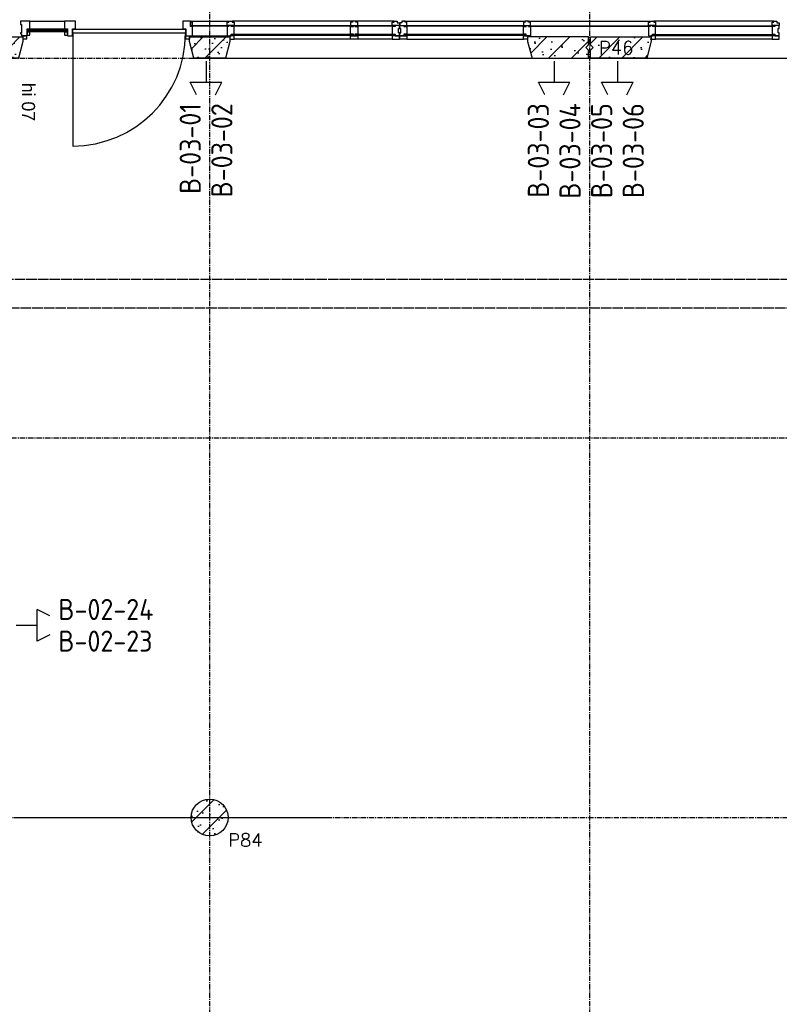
# Model space of a CAD drawing. Extents: x 0 to 1189, y 0 to 841.
# Tile 6 of 44: x 190 to 262, y 232 to 325. Entities that reach past the tile are written whole.
import ezdxf
from ezdxf.enums import TextEntityAlignment as Align

# ---------------------------------------------------------------- set-up
doc = ezdxf.new("R2010")
doc.units = 0
for name, pattern in [('B0304', [6, 5, -0.5, 0, -0.5]), ('DASHEDX2', [1.5, 1, -0.5]), ('E0001', [1, 1, 0])]:
    doc.linetypes.add(name, pattern=pattern)
doc.layers.get('0').update_dxf_attribs({"linetype": 'CONTINUOUS'})
for name, color, linetype in [('AB$1A---_ATTRIB', 9, 'CONTINUOUS'), ('AL$1A---_ALGEMEEN', 9, 'CONTINUOUS'), ('AT$1A---_TEKSTK', 15, 'CONTINUOUS'), ('GOTEN', 3, 'CONTINUOUS'), ('STRAMIEN', 1, 'CONTINUOUS'), ('VITELCODERING', 5, 'CONTINUOUS'), ('VITELDATA', 1, 'CONTINUOUS')]:
    doc.layers.add(name, color=color, linetype=linetype)
doc.styles.add('GBB_ISOT', font='b-gbt3.shx')
doc.styles.add('ROMANS', font='romans.shx', dxfattribs={"height": 300})
doc.styles.get("Standard").update_dxf_attribs({"font": 'ISO'})

# ---------------------------------------------------------------- blocks, each defined once
blk = doc.blocks.new('$DAT003')
for p, q in [((3.2, 0.9), (2, 1.5)), ((2, -1.5), (2, 1.5)), ((0, 0), (2, 0)), ((3.2, -0.9), (2, -1.5))]:
    blk.add_line(p, q)
blk = doc.blocks.new('-AAFKE3')
at = {"layer": 'AL$1A---_ALGEMEEN', "color": 15, "ltscale": 2}
blk.add_lwpolyline([(0, 125), (25, 100), (0, 75)], dxfattribs=at)
blk = doc.blocks.new('XREF_B-A3-II-114')
at = {"layer": 'AL$1A---_ALGEMEEN', "ltscale": 2}
h = blk.add_hatch(dxfattribs=at)
h.set_pattern_fill('PREFB', color=8, scale=8, angle=180, style=0)
h.set_pattern_definition([(225, (28463.26, 44196.29), (108.6116, -108.6116), []), (197, (28463.26, 44196.29), (-41.26, -127.7242), [0, -130.56, -73.92, 0, -107.52]), (228, (28463.26, 44196.29), (29.465, -129.875), [0, -129.28, 0, -131.84, 0, -106.24]), (251, (28463.26, 44196.29), (76.6585, -107.6209), [0, -128, 0, -768, -105.28])])
h.paths.add_polyline_path([(30302.3, 44352.3), (30302.3, 44396.3), (28483.3, 44396.3), (28483.3, 44321.3), (28508.3, 44296.3), (28483.3, 44271.3), (28483.3, 44196.3), (30260.5, 44196.3)])
h.paths.add_polyline_path([(32264.3, 44352.3), (32264.3, 44396.3), (31882.3, 44396.3), (31882.3, 44352.3), (31924.1, 44196.3), (32222.5, 44196.3)])
h.paths.add_polyline_path([(35663.3, 44396.3), (35087.3, 44396.3), (35087.3, 44352.3), (35129.1, 44196.3), (35663.3, 44196.3), (35663.3, 44271.3), (35638.3, 44296.3), (35663.3, 44321.3)])
h = blk.add_hatch(dxfattribs=at)
h.set_pattern_fill('PREFB', color=8, scale=8, angle=180, style=0)
h.set_pattern_definition([(225, (35673.26, 44196.29), (108.6116, -108.6116), []), (197, (35673.26, 44196.29), (-41.26, -127.7242), [0, -130.56, -73.92, 0, -107.52]), (228, (35673.26, 44196.29), (29.465, -129.875), [0, -129.28, 0, -131.84, 0, -106.24]), (251, (35673.26, 44196.29), (76.6585, -107.6209), [0, -128, 0, -768, -105.28])])
h.paths.add_polyline_path([(36259.3, 44356.3), (36259.3, 44396.3), (35683.3, 44396.3), (35683.3, 44321.3), (35708.3, 44296.3), (35683.3, 44271.3), (35683.3, 44196.3), (36216.4, 44196.3)])
h.paths.add_polyline_path([(39464.3, 44356.3), (39464.3, 44396.3), (39082.3, 44396.3), (39082.3, 44356.3), (39125.1, 44196.3), (39421.4, 44196.3)])
h.paths.add_polyline_path([(42838.3, 44296.3), (42863.3, 44321.3), (42863.3, 44396.3), (42287.3, 44396.3), (42287.3, 44356.3), (42330.1, 44196.3), (42863.3, 44196.3), (42863.3, 44271.3)])
h = blk.add_hatch(dxfattribs=at)
h.set_pattern_fill('PREFB', color=8, scale=8, angle=180, style=0)
h.set_pattern_definition([(225, (32073.26, 36996.29), (108.61, -108.61), []), (197, (32073.26, 36996.29), (-41.26, -127.724), [0, -130.56, -73.92, 0, -107.52]), (228, (32073.26, 36996.29), (29.465, -129.875), [0, -129.28, 0, -131.84, 0, -106.24]), (251, (32073.26, 36996.29), (76.66, -107.62), [0, -128, 0, -768, -105.28])])
h.paths.add_polyline_path([(32248.3, 36996.3, 1), (31898.3, 36996.3, 1)])
at = {"layer": 'AL$1A---_ALGEMEEN', "color": 8, "linetype": 'DASHEDX2', "ltscale": 2}
blk.add_line((32073.8, 42826.3), (32073.8, 61901.3), dxfattribs=at)
at = {"layer": 'AL$1A---_ALGEMEEN', "color": 8, "ltscale": 2}
for p, q in [((30279.8, 44545.3), (30279.8, 44515.3)), ((30369.8, 44545.3), (30279.8, 44545.3)), ((30369.8, 44545.3), (30697.8, 44545.3)), ((30369.8, 44473.3), (30369.8, 44545.3)), ((30697.8, 44545.3), (30697.8, 44473.3)), ((31892.5, 44545.3), (32255, 44545.3)), ((33821.8, 44545.3), (32288, 44545.3)), ((33915.3, 44545.3), (35064, 44545.3)), ((35087, 44545.3), (36249.5, 44545.3)), ((37421.3, 44545.3), (36282.5, 44545.3)), ((30279.8, 44515.3), (30288.8, 44515.3)), ((30288.8, 44436.3), (30279.8, 44436.3)), ((30279.8, 44436.3), (30279.8, 44426.3)), ((30288.8, 44515.3), (30288.8, 44436.3)), ((30342.8, 44406.3), (30342.8, 44473.3)), ((30342.8, 44473.3), (30369.8, 44473.3)), ((30719.5, 44469.3), (30350.8, 44469.3)), ((30350.8, 44465.3), (30350.8, 44469.3)), ((30719.5, 44465.3), (30350.8, 44465.3)), ((30350.8, 44445.3), (30350.8, 44465.3)), ((30719.5, 44450.3), (30350.8, 44450.3)), ((30719.5, 44445.3), (30350.8, 44445.3)), ((30719.5, 44465.3), (30719.5, 44469.3)), ((30719.5, 44445.3), (30719.5, 44465.3)), ((30775.8, 44431.3), (30775.8, 44471.3)), ((30775.8, 44471.3), (31844.5, 44471.3)), ((31819.5, 44478.3), (31819.5, 44473.3)), ((31844.5, 44471.3), (31844.5, 44431.3)), ((31896.8, 44498.3), (31896.8, 44502.3)), ((32247, 44502.3), (31896.8, 44502.3)), ((32247, 44498.3), (31896.8, 44498.3)), ((32247, 44498.3), (32247, 44502.3)), ((32285, 44498.3), (32285, 44502.3)), ((33428.8, 44502.3), (32286.3, 44502.3)), ((33428.8, 44498.3), (32286.3, 44498.3)), ((33428.8, 44498.3), (33428.8, 44502.3)), ((33824.8, 44502.3), (33458.1, 44502.3)), ((33458.1, 44498.3), (33458.1, 44502.3)), ((33824.8, 44498.3), (33458.1, 44498.3)), ((33823.5, 44498.3), (33823.5, 44502.3)), ((35066, 44502.3), (33923.6, 44502.3)), ((33923.6, 44498.3), (33923.6, 44502.3)), ((35066, 44498.3), (33923.6, 44498.3)), ((35066, 44498.3), (35066, 44502.3)), ((35104.7, 44502.3), (36241.8, 44502.3)), ((35104.7, 44498.3), (35104.7, 44502.3)), ((35104.7, 44498.3), (36241.8, 44498.3)), ((36241.8, 44498.3), (36241.8, 44502.3)), ((36280.5, 44498.3), (36280.5, 44502.3)), ((36280.5, 44502.3), (37423, 44502.3)), ((36280.5, 44498.3), (37423, 44498.3)), ((37423, 44498.3), (37423, 44502.3)), ((30279.8, 44426.3), (30288.8, 44426.3)), ((30288.8, 44426.3), (30288.8, 44406.3)), ((30288.8, 44406.3), (30306.8, 44406.3)), ((30288.8, 44406.3), (30342.8, 44406.3)), ((31844.5, 44431.3), (30775.8, 44431.3)), ((30775.8, 44431.3), (30775.8, 43362.5)), ((31909.5, 44406.3), (32238, 44406.3)), ((32286, 44410.3), (32286, 44418.3)), ((33428.8, 44418.3), (32286, 44418.3)), ((33428.8, 44410.3), (32286, 44410.3)), ((33409.8, 44376.3), (32305, 44376.3)), ((33428.8, 44410.3), (33428.8, 44418.3)), ((33439.8, 44406.3), (33436.8, 44406.3)), ((33823.8, 44418.3), (33457.8, 44418.3)), ((33457.8, 44410.3), (33457.8, 44418.3)), ((33823.8, 44410.3), (33457.8, 44410.3)), ((33804.8, 44376.3), (33476.8, 44376.3)), ((33823.8, 44410.3), (33823.8, 44418.3)), ((33868.8, 44406.3), (33871.8, 44406.3)), ((35066, 44418.3), (33923.3, 44418.3)), ((33923.3, 44410.3), (33923.3, 44418.3)), ((35066, 44410.3), (33923.3, 44410.3)), ((33942.3, 44376.3), (35047, 44376.3)), ((35066, 44410.3), (35066, 44418.3)), ((36280.5, 44418.3), (37423.3, 44418.3)), ((36280.5, 44410.3), (36280.5, 44418.3)), ((36280.5, 44410.3), (37423.3, 44410.3)), ((37404.3, 44376.3), (36299.5, 44376.3)), ((37423.3, 44410.3), (37423.3, 44418.3)), ((31924.1, 44196.3), (35129.1, 44196.3)), ((35683.3, 44196.3), (42863.3, 44196.3)), ((30219.8, 36996.3), (33202.1, 36996.3))]:
    blk.add_line(p, q, dxfattribs=at)
at = {"layer": 'AL$1A---_ALGEMEEN', "color": 8, "linetype": 'Continuous', "ltscale": 2}
for p, q in [((30737.8, 44545.3), (30697.8, 44545.3)), ((30773.8, 44545.3), (30737.8, 44545.3)), ((30737.8, 44545.3), (30737.8, 44545.3)), ((30800.8, 44545.3), (30773.8, 44545.3)), ((30773.8, 44545.3), (30773.8, 44545.3)), ((30800.8, 44473.3), (30800.8, 44545.3)), ((31892.5, 44545.3), (31819.5, 44545.3)), ((31819.5, 44545.3), (31819.5, 44478.3)), ((31892.5, 44494.3), (31892.5, 44545.3)), ((31902.5, 44535.3), (31892.5, 44535.3)), ((31892.5, 44535.3), (31892.5, 44535.3)), ((31892.5, 44535.3), (31892.5, 44535.3)), ((31892.5, 44535.3), (31892.5, 44506.3)), ((31909.5, 44535.3), (31902.5, 44535.3)), ((31902.5, 44535.3), (31902.5, 44535.3)), ((31909.5, 44506.3), (31909.5, 44535.3)), ((32238, 44506.3), (32238, 44535.3)), ((32238, 44535.3), (32255, 44535.3)), ((32255, 44535.3), (32255, 44545.3)), ((32255, 44545.3), (32288, 44545.3)), ((32288, 44545.3), (32288, 44535.3)), ((32288, 44535.3), (32305, 44535.3)), ((32305, 44535.3), (32305, 44506.3)), ((33426.8, 44535.3), (33409.8, 44535.3)), ((33409.8, 44535.3), (33409.8, 44506.3)), ((33459.8, 44545.3), (33426.8, 44545.3)), ((33426.8, 44545.3), (33426.8, 44535.3)), ((33459.8, 44535.3), (33459.8, 44545.3)), ((33476.8, 44535.3), (33459.8, 44535.3)), ((33476.8, 44506.3), (33476.8, 44535.3)), ((33804.8, 44506.3), (33804.8, 44535.3)), ((33804.8, 44535.3), (33821.8, 44535.3)), ((33821.8, 44535.3), (33821.8, 44545.3)), ((33821.8, 44545.3), (33851.8, 44545.3)), ((33851.8, 44545.3), (33851.8, 44530.3)), ((33851.8, 44530.3), (33871.8, 44530.3)), ((33871.8, 44530.3), (33871.8, 44506.3)), ((30352.8, 44441.3), (30342.8, 44441.3)), ((30342.8, 44441.3), (30342.8, 44441.3)), ((30342.8, 44441.3), (30342.8, 44441.3)), ((30342.8, 44441.3), (30342.8, 44414.3)), ((30369.8, 44441.3), (30352.8, 44441.3)), ((30352.8, 44441.3), (30352.8, 44441.3)), ((30369.8, 44414.3), (30369.8, 44441.3)), ((30697.8, 44473.3), (30724.8, 44473.3)), ((30707.8, 44441.3), (30697.8, 44441.3)), ((30697.8, 44441.3), (30697.8, 44441.3)), ((30697.8, 44441.3), (30697.8, 44441.3)), ((30697.8, 44441.3), (30697.8, 44414.3)), ((30724.8, 44441.3), (30707.8, 44441.3)), ((30707.8, 44441.3), (30707.8, 44441.3)), ((30724.8, 44473.3), (30724.8, 44406.3)), ((30724.8, 44414.3), (30724.8, 44441.3)), ((30773.8, 44406.3), (30773.8, 44473.3)), ((30773.8, 44473.3), (30800.8, 44473.3)), ((31819.5, 44478.3), (31819.5, 44478.3)), ((31819.5, 44473.3), (31846.5, 44473.3)), ((31846.5, 44473.3), (31846.5, 44406.3)), ((31892.5, 44506.3), (31909.5, 44506.3)), ((31909.5, 44494.3), (31892.5, 44494.3)), ((31909.5, 44426.3), (31909.5, 44494.3)), ((32305, 44506.3), (32238, 44506.3)), ((32255, 44494.3), (32238, 44494.3)), ((32238, 44494.3), (32238, 44426.3)), ((32278, 44506.3), (32255, 44506.3)), ((32255, 44506.3), (32255, 44494.3)), ((32278, 44494.3), (32278, 44506.3)), ((32305, 44494.3), (32278, 44494.3)), ((32305, 44466.3), (32305, 44494.3)), ((32305, 44422.3), (32305, 44466.3)), ((33409.8, 44506.3), (33476.8, 44506.3)), ((33409.8, 44466.3), (33409.8, 44494.3)), ((33409.8, 44494.3), (33436.8, 44494.3)), ((33409.8, 44422.3), (33409.8, 44466.3)), ((33436.8, 44494.3), (33436.8, 44506.3)), ((33436.8, 44506.3), (33449.8, 44506.3)), ((33449.8, 44506.3), (33449.8, 44494.3)), ((33449.8, 44494.3), (33476.8, 44494.3)), ((33476.8, 44494.3), (33476.8, 44426.3)), ((33871.8, 44506.3), (33804.8, 44506.3)), ((33831.8, 44494.3), (33804.8, 44494.3)), ((33804.8, 44494.3), (33804.8, 44426.3)), ((33871.8, 44506.3), (33831.8, 44506.3)), ((33831.8, 44506.3), (33831.8, 44494.3)), ((33862.8, 44436.3), (33862.8, 44476.3)), ((33862.8, 44476.3), (33871.8, 44476.3)), ((33871.8, 44436.3), (33862.8, 44436.3)), ((33871.8, 44494.3), (33871.8, 44506.3)), ((33871.8, 44476.3), (33871.8, 44494.3)), ((33871.8, 44494.3), (33871.8, 44494.3)), ((33871.8, 44422.3), (33871.8, 44436.3)), ((30312.8, 44406.3), (30302.8, 44406.3)), ((30302.8, 44406.3), (30302.8, 44406.3)), ((30302.8, 44406.3), (30302.8, 44406.3)), ((30302.8, 44406.3), (30302.8, 44378.3)), ((30302.8, 44378.3), (30340.8, 44378.3)), ((30340.8, 44406.3), (30312.8, 44406.3)), ((30312.8, 44406.3), (30312.8, 44406.3)), ((30340.8, 44378.3), (30340.8, 44406.3)), ((30342.8, 44414.3), (30369.8, 44414.3)), ((30697.8, 44414.3), (30724.8, 44414.3)), ((30724.8, 44406.3), (30773.8, 44406.3)), ((31846.5, 44406.3), (31909.5, 44406.3)), ((31909.5, 44406.3), (31909.5, 44426.3)), ((32238, 44426.3), (32238, 44406.3)), ((32238, 44406.3), (32275, 44406.3)), ((32275, 44406.3), (32278, 44406.3)), ((32278, 44406.3), (32278, 44422.3)), ((32278, 44422.3), (32305, 44422.3)), ((33436.8, 44422.3), (33409.8, 44422.3)), ((33436.8, 44406.3), (33436.8, 44422.3)), ((33449.8, 44406.3), (33439.8, 44406.3)), ((33476.8, 44422.3), (33449.8, 44422.3)), ((33449.8, 44422.3), (33449.8, 44406.3)), ((33476.8, 44426.3), (33476.8, 44422.3)), ((33804.8, 44426.3), (33804.8, 44422.3)), ((33804.8, 44422.3), (33831.8, 44422.3)), ((33831.8, 44422.3), (33831.8, 44406.3)), ((33831.8, 44406.3), (33868.8, 44406.3)), ((33871.8, 44406.3), (33871.8, 44422.3)), ((33871.8, 44422.3), (33871.8, 44422.3)), ((35683.3, 44396.3), (36259.3, 44396.3)), ((35683.3, 44321.3), (35683.3, 44396.3)), ((36259.3, 44356.3), (36216.4, 44196.3)), ((36259.3, 44396.3), (36259.3, 44356.3)), ((35683.3, 44196.3), (35683.3, 44271.3)), ((36216.4, 44196.3), (35683.3, 44196.3))]:
    blk.add_line(p, q, dxfattribs=at)
for points in [[(33875.3, 44506.3), (33942.3, 44506.3), (33942.3, 44535.3), (33925.3, 44535.3), (33925.3, 44545.3), (33895.3, 44545.3), (33895.3, 44530.3), (33875.3, 44530.3), (33875.3, 44506.3)], [(35047, 44506.3), (35114, 44506.3), (35114, 44535.3), (35097, 44535.3), (35097, 44545.3), (35064, 44545.3), (35064, 44535.3), (35047, 44535.3), (35047, 44506.3)], [(36299.5, 44506.3), (36232.5, 44506.3), (36232.5, 44535.3), (36249.5, 44535.3), (36249.5, 44545.3), (36282.5, 44545.3), (36282.5, 44535.3), (36299.5, 44535.3), (36299.5, 44506.3)], [(37471.3, 44506.3), (37404.3, 44506.3), (37404.3, 44535.3), (37421.3, 44535.3), (37421.3, 44545.3), (37451.3, 44545.3), (37451.3, 44530.3), (37471.3, 44530.3), (37471.3, 44506.3)], [(28483.3, 44396.3), (30302.3, 44396.3), (30302.3, 44352.3), (30260.5, 44196.3), (28483.3, 44196.3), (28483.3, 44271.3)], [(31882.7, 44406.3), (31882.7, 44376.3), (31846.5, 44376.3), (31846.5, 44406.3), (31882.7, 44406.3)], [(31882.3, 44396.3), (32264.3, 44396.3), (32264.3, 44352.3), (32222.5, 44196.3), (31924.1, 44196.3), (31882.3, 44352.3), (31882.3, 44396.3)], [(32264.8, 44406.3), (32264.8, 44376.3), (32305, 44376.3), (32305, 44406.3), (32264.8, 44406.3)], [(33476.8, 44406.3), (33476.8, 44376.3), (33409.8, 44376.3), (33409.8, 44406.3), (33476.8, 44406.3)], [(33804.8, 44406.3), (33804.8, 44376.3), (33871.8, 44376.3), (33871.8, 44406.3), (33804.8, 44406.3)], [(33942.3, 44406.3), (33942.3, 44376.3), (33875.3, 44376.3), (33875.3, 44406.3), (33942.3, 44406.3)], [(35087.2, 44406.3), (35087.2, 44376.3), (35047, 44376.3), (35047, 44406.3), (35087.2, 44406.3)], [(35663.3, 44396.3), (35087.3, 44396.3), (35087.3, 44352.3), (35129.1, 44196.3), (35663.3, 44196.3), (35663.3, 44271.3)], [(35663.3, 44321.3), (35663.3, 44396.3)], [(36259.6, 44406.3), (36259.6, 44376.3), (36299.8, 44376.3), (36299.8, 44406.3), (36259.6, 44406.3)], [(37404.3, 44406.3), (37404.3, 44376.3), (37471.3, 44376.3), (37471.3, 44406.3), (37404.3, 44406.3)], [(35683.3, 44321.3), (35708.3, 44296.3), (35683.3, 44271.3)]]:
    blk.add_lwpolyline(points, dxfattribs=at)
for points in [[(33875.3, 44406.3), (33875.3, 44422.3), (33875.3, 44422.3), (33875.3, 44436.3), (33884.3, 44436.3), (33884.3, 44476.3), (33875.3, 44476.3), (33875.3, 44494.3), (33875.3, 44494.3), (33875.3, 44506.3), (33915.3, 44506.3), (33915.3, 44494.3), (33942.3, 44494.3), (33942.3, 44426.3), (33942.3, 44422.3), (33915.3, 44422.3), (33915.3, 44406.3), (33878.3, 44406.3)], [(35074, 44406.3), (35074, 44422.3), (35047, 44422.3), (35047, 44466.3), (35047, 44494.3), (35074, 44494.3), (35074, 44506.3), (35097, 44506.3), (35097, 44494.3), (35114, 44494.3), (35114, 44426.3), (35114, 44406.3), (35077, 44406.3)], [(36272.8, 44406.3), (36272.8, 44422.3), (36299.8, 44422.3), (36299.8, 44466.3), (36299.8, 44494.3), (36272.8, 44494.3), (36272.8, 44506.3), (36249.8, 44506.3), (36249.8, 44494.3), (36232.8, 44494.3), (36232.8, 44426.3), (36232.8, 44406.3), (36269.8, 44406.3)], [(37471.3, 44406.3), (37471.3, 44422.3), (37471.3, 44422.3), (37471.3, 44436.3), (37462.3, 44436.3), (37462.3, 44476.3), (37471.3, 44476.3), (37471.3, 44494.3), (37471.3, 44494.3), (37471.3, 44506.3), (37431.3, 44506.3), (37431.3, 44494.3), (37404.3, 44494.3), (37404.3, 44426.3), (37404.3, 44422.3), (37431.3, 44422.3), (37431.3, 44406.3), (37468.3, 44406.3)]]:
    blk.add_lwpolyline(points, close=True, dxfattribs=at)
blk.add_circle((32073.3, 36996.3), 175, dxfattribs=at)
blk.add_circle((32073.3, 36996.3), 175, dxfattribs=at)
at = {"layer": 'AL$1A---_ALGEMEEN', "color": 8, "ltscale": 2}
blk.add_circle((32073.3, 36996.3), 175, dxfattribs=at)
blk.add_arc((30775.8, 44431.3), 1068.8, 270, 0, dxfattribs=at)
at = {"layer": 'STRAMIEN', "color": 8, "linetype": 'B0304', "ltscale": 10}
for p, q in [((32073.3, 85496.3), (32073.3, 24869.3)), ((35673.3, 85496.3), (35673.3, 24869.3)), ((21073.3, 44196.3), (107983.3, 44196.3)), ((21073.3, 40596.3), (107983.3, 40596.3)), ((21023.3, 36996.3), (107938.3, 36996.3))]:
    blk.add_line(p, q, dxfattribs=at)
at = {"layer": 'AL$1A---_ALGEMEEN', "color": 8, "linetype": 'Continuous', "ltscale": 2, "xscale": -1}
blk.add_blockref('-AAFKE3', (35663.3, 44196.3), dxfattribs=at)
at = {"layer": 'AB$1A---_ATTRIB', "color": 8, "linetype": 'Continuous', "style": 'ROMANS'}
for tag, p, height in [('RUIMTENUMMER', (87442.2, 75784.3), 200), ('PEILMAAT', (87387.8, 75526.7), 150), ('RUIMTENUMMER', (26336.9, 75275.3), 200), ('PEILMAAT', (26282.4, 75017.6), 150), ('RUIMTENUMMER', (28654, 73979.3), 200), ('PEILMAAT', (28599.6, 73721.7), 150), ('RUIMTENUMMER', (26336.9, 72871.7), 200), ('PEILMAAT', (26282.4, 72614.1), 150), ('RUIMTENUMMER', (87442.2, 71084.6), 200), ('PEILMAAT', (87387.8, 70827), 150), ('RUIMTENUMMER', (26601.2, 70493.7), 200), ('RUIMTENUMMER', (44704, 70493.7), 200), ('RUIMTENUMMER', (63062.3, 70493.7), 200), ('PEILMAAT', (26546.7, 70236), 150), ('PEILMAAT', (44649.6, 70236), 150), ('PEILMAAT', (63007.8, 70236), 150), ('RUIMTENUMMER', (25708.6, 68385.8), 200), ('PEILMAAT', (25654.2, 68128.1), 150), ('RUIMTENUMMER', (87442.2, 66868.4), 200), ('PEILMAAT', (87387.8, 66610.8), 150), ('RUIMTENUMMER', (86685.5, 65335.5), 200), ('RUIMTENUMMER', (28776.8, 65054), 200), ('RUIMTENUMMER', (78665.1, 65031.8), 200), ('PEILMAAT', (86631.1, 65077.8), 150), ('PEILMAAT', (28722.3, 64796.3), 150), ('PEILMAAT', (78610.6, 64774.2), 150), ('RUIMTENUMMER', (94007.4, 64082), 200), ('RUIMTENUMMER', (76130.5, 63991.8), 200), ('RUIMTENUMMER', (81542.8, 63991.8), 200), ('PEILMAAT', (93953, 63824.4), 150), ('PEILMAAT', (76076, 63734.2), 150), ('PEILMAAT', (81488.4, 63734.2), 150), ('RUIMTENUMMER', (84340.8, 63737), 200), ('RUIMTENUMMER', (87792.8, 63737), 200), ('PEILMAAT', (84286.3, 63479.4), 150), ('PEILMAAT', (87738.3, 63479.4), 150), ('RUIMTENUMMER', (91439.1, 63158.4), 200), ('RUIMTENUMMER', (28776.8, 63059), 200), ('RUIMTENUMMER', (78665.1, 63062.4), 200), ('PEILMAAT', (91384.6, 62900.7), 150), ('PEILMAAT', (28722.3, 62801.4), 150), ('PEILMAAT', (78610.6, 62804.8), 150), ('RUIMTENUMMER', (84600.2, 60368.4), 200), ('PEILMAAT', (84545.7, 60110.7), 150), ('RUIMTENUMMER', (76130.5, 53241.2), 200), ('RUIMTENUMMER', (84607.4, 53241.2), 200), ('RUIMTENUMMER', (30604.4, 53028.2), 200), ('RUIMTENUMMER', (54379.1, 53028.2), 200), ('PEILMAAT', (76076, 52983.5), 150), ('PEILMAAT', (84552.9, 52983.5), 150), ('PEILMAAT', (30550, 52770.6), 150), ('PEILMAAT', (54324.7, 52770.6), 150), ('RUIMTENUMMER', (93701.8, 49262.7), 200), ('PEILMAAT', (93647.4, 49005.1), 150), ('RUIMTENUMMER', (84528.4, 46579.5), 200), ('PEILMAAT', (84474, 46321.9), 150), ('RUIMTENUMMER', (78360.3, 43177.3), 200), ('RUIMTENUMMER', (81571.1, 43181.4), 200), ('RUIMTENUMMER', (26316.2, 42849.1), 200), ('PEILMAAT', (78305.9, 42919.7), 150), ('PEILMAAT', (81516.7, 42923.8), 150), ('PEILMAAT', (26261.7, 42591.5), 150), ('RUIMTENUMMER', (28811.7, 41376.8), 200), ('PEILMAAT', (28757.3, 41119.2), 150), ('RUIMTENUMMER', (26316.2, 40510.8), 200), ('PEILMAAT', (26261.7, 40253.2), 150), ('RUIMTENUMMER', (84741.9, 39845.5), 200), ('PEILMAAT', (84687.4, 39587.8), 150), ('RUIMTENUMMER', (76066.8, 38648.8), 200), ('PEILMAAT', (76012.3, 38391.2), 150), ('RUIMTENUMMER', (79484.9, 38209.6), 200), ('RUIMTENUMMER', (81708.5, 38209.6), 200), ('RUIMTENUMMER', (26547.3, 38135.6), 200), ('PEILMAAT', (79430.4, 37952), 150), ('PEILMAAT', (81654.1, 37952), 150), ('PEILMAAT', (26492.9, 37878), 150), ('RUIMTENUMMER', (44826.2, 37734.4), 200), ('RUIMTENUMMER', (62879.9, 37734.4), 200), ('PEILMAAT', (44771.8, 37476.8), 150), ('PEILMAAT', (62825.5, 37476.8), 150), ('RUIMTENUMMER', (80668.5, 36366.7), 200), ('RUIMTENUMMER', (25342.1, 36256.2), 200), ('PEILMAAT', (80614.1, 36109), 150), ('PEILMAAT', (25287.7, 35998.5), 150), ('RUIMTENUMMER', (91183.6, 35270.7), 200), ('RUIMTENUMMER', (98529.4, 35270.7), 200), ('PEILMAAT', (91129.1, 35013.1), 150), ('PEILMAAT', (98475, 35013.1), 150), ('RUIMTENUMMER', (28777, 32678), 200), ('RUIMTENUMMER', (80668.5, 32690.2), 200), ('PEILMAAT', (80614.1, 32432.6), 150), ('PEILMAAT', (28722.6, 32420.4), 150), ('RUIMTENUMMER', (28777, 30449.2), 200), ('PEILMAAT', (28722.6, 30191.6), 150), ('RUIMTENUMMER', (81103.6, 27867.3), 200), ('RUIMTENUMMER', (83871.5, 27864.4), 200), ('PEILMAAT', (81049.1, 27609.7), 150), ('PEILMAAT', (83817, 27606.8), 150)]:
    blk.add_attdef(tag, p, '', height=height, dxfattribs=at)
for tag, p, height in [('RUIMTENUMMER', (25294.2, 72566.8), 200), ('PEILMAAT', (25551.8, 72512.3), 150), ('RUIMTENUMMER', (25279.6, 40147.1), 200), ('PEILMAAT', (25537.2, 40092.6), 150)]:
    blk.add_attdef(tag, p, '', height=height, rotation=90, dxfattribs=at)
at = {"layer": 'AT$1A---_TEKSTK', "color": 8, "ltscale": 2, "style": 'ROMANS'}
for s, p in [('P46', (35763.7, 44230.2)), ('P84', (32248.3, 36720.3))]:
    blk.add_text(s, height=125, dxfattribs=at).set_placement(p)
at = {"layer": 'AT$1A---_TEKSTK', "color": 8, "ltscale": 2, "style": 'GBB_ISOT'}
blk.add_text('hi 07', height=125, rotation=270, dxfattribs=at).set_placement((30293, 43961.6))

msp = doc.modelspace()

# ---------------------------------------------------------------- linework, layer by layer
at = {"layer": 'GOTEN', "linetype": 'E0001'}
for p, q in [((637.46, 300.77), (173.818, 300.77)), ((359.721, 298.07), (176.518, 298.07))]:
    msp.add_line(p, q, dxfattribs=at)

# ---------------------------------------------------------------- block references
at = {"xscale": 0.01, "yscale": 0.01, "zscale": 0.01}
msp.add_blockref('XREF_B-A3-II-114', (-112.392, -120.185), dxfattribs=at)
at = {"layer": 'VITELDATA', "rotation": 270}
for p in [(208, 321.5), (241, 321.5), (247, 321.5)]:
    msp.add_blockref('$DAT003', p, dxfattribs=at)
at = {"layer": 'VITELDATA'}
msp.add_blockref('$DAT003', (190, 268), dxfattribs=at)

# ---------------------------------------------------------------- texts
at = {"layer": 'VITELCODERING'}
for s, p in [('B-03-04', (243.5, 317.5)), ('B-03-01', (207.5, 317.5)), ('B-03-02', (210.5, 317.5)), ('B-03-03', (240.5, 317.5)), ('B-03-05', (246.5, 317.5)), ('B-03-06', (249.5, 317.5))]:
    msp.add_text(s, height=2, rotation=90, dxfattribs=at).set_placement(p, align=Align.RIGHT)
for s, p in [('B-02-24', (194, 268.5)), ('B-02-23', (194, 265.5))]:
    msp.add_text(s, height=2, dxfattribs=at).set_placement(p)

doc.saveas('drawing.dxf')
